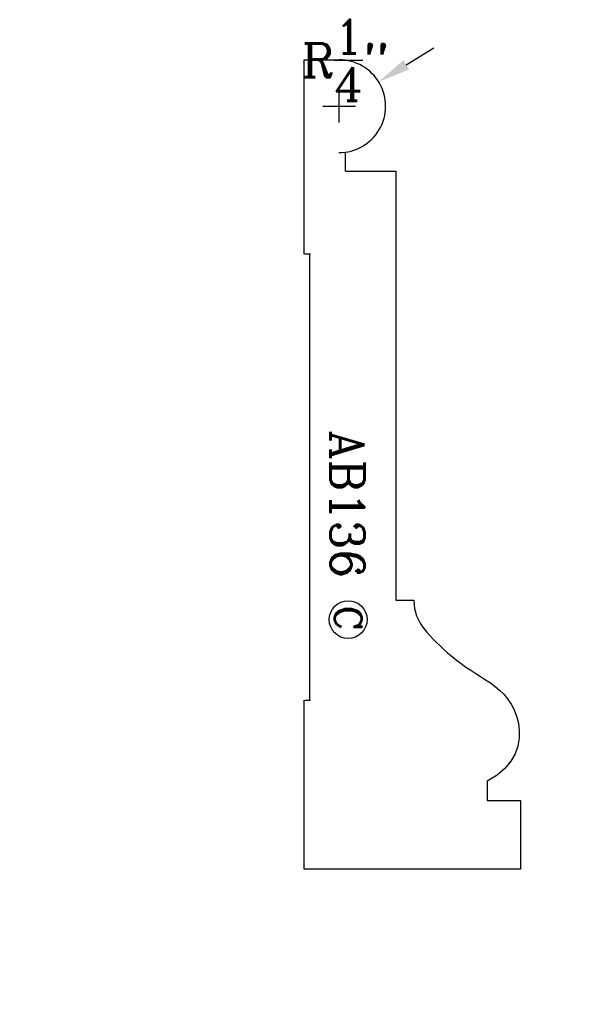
# Model space of a CAD drawing. Extents: x -1.51 to 1.63, y -0.75 to 4.71.
import ezdxf
from ezdxf.enums import TextEntityAlignment as Align

# ---------------------------------------------------------------- set-up
doc = ezdxf.new("R2010")
doc.units = 0
doc.header["$MEASUREMENT"] = 0
doc.layers.get('0').update_dxf_attribs({"linetype": 'CONTINUOUS'})
for name, color, linetype in [('DIMEN', 1, 'CONTINUOUS'), ('PROF', 7, 'CONTINUOUS'), ('TEXT', 3, 'CONTINUOUS')]:
    doc.layers.add(name, color=color, linetype=linetype)
doc.layers.get('0').off()
doc.styles.add('ROMANC', font='ROMANC', dxfattribs={"height": 0.1875})
doc.dimstyles.get("Standard").update_dxf_attribs({"dimtxt": 0.18, "dimasz": 0.18, "dimexe": 0.18, "dimexo": 0.0625, "dimgap": 0.09, "dimtad": 0, "dimtih": 1, "dimtoh": 1, "dimdec": 4, "dimzin": 0, "dimdsep": 46, "dimtxsty": 'Standard', "dimcen": 0.09, "dimadec": 0, "dimazin": 0, "dimtfac": 1, "dimtdec": 4, "dimtofl": 0, "dimtmove": 0, "dimatfit": 3, "dimfxl": 1, "dimtolj": 1, "dimtzin": 0, "dimarcsym": 0})

# ---------------------------------------------------------------- blocks, each defined once
blk = doc.blocks.new('*D0')
at = {"color": 0, "linetype": 'ByBlock'}
for p, q in [((-0.0246, 4.4857), (-1.3022, 4.4857)), ((-1.1222, 4.3057), (-1.1222, 2.4229)), ((-1.1222, 0.18), (-1.1222, 2.0629)), ((-0.0246, 0), (-1.3022, 0))]:
    blk.add_line(p, q, dxfattribs=at)
for points in [[(-1.1522, 4.3057), (-1.0922, 4.3057), (-1.1222, 4.4857)], [(-1.1522, 0.18), (-1.0922, 0.18), (-1.1222, 0)]]:
    blk.add_solid(points, dxfattribs=at)
at = {"color": 0, "linetype": 'ByBlock', "style": 'ROMANC'}
blk.add_text('4 1/2"', height=0.1875, dxfattribs=at).set_placement((-1.1222, 2.2429), align=Align.MIDDLE_CENTER)
blk = doc.blocks.new('CIRCLEC')
at = {"layer": 'TEXT', "linetype": 'Continuous'}
blk.add_circle((0.1278, 0.0053), 0.1295, dxfattribs=at)
at = {"layer": 'TEXT', "linetype": 'Continuous', "style": 'ROMANC'}
blk.add_text('C', height=0.1875, dxfattribs=at).set_placement((0.1167, -0.0878), align=Align.CENTER)
blk = doc.blocks.new('CC')
at = {"layer": 'TEXT', "linetype": 'Continuous', "xscale": 0.81, "yscale": 0.81, "zscale": 0.81}
blk.add_blockref('CIRCLEC', (0, -0.0078), dxfattribs=at)
blk = doc.blocks.new('*D3')
at = {"color": 0, "linetype": 'ByBlock'}
for p, q in [((0.0664, 0.0887), (0.0664, -0.7483)), ((1.2672, 0.0887), (1.2672, -0.7483)), ((-0.1136, -0.5683), (-0.2936, -0.5683)), ((1.4472, -0.5683), (1.6272, -0.5683))]:
    blk.add_line(p, q, dxfattribs=at)
for points in [[(-0.1136, -0.5383), (-0.1136, -0.5983), (0.0664, -0.5683)], [(1.4472, -0.5383), (1.4472, -0.5983), (1.2672, -0.5683)]]:
    blk.add_solid(points, dxfattribs=at)
at = {"color": 0, "linetype": 'ByBlock', "insert": (0.6668, -0.5683), "char_height": 0.1875, "attachment_point": 5, "style": 'ROMANC'}
blk.add_mtext('\\A1;1{\\H1.000000x;\\S3/16;}"', dxfattribs=at)
blk = doc.blocks.new('*D4')
at = {"layer": 'DIMEN', "color": 0, "lineweight": -2}
for p, q in [((0.6298, 4.4584), (0.783, 4.553)), ((0.258, 4.1387), (0.258, 4.3187)), ((0.168, 4.2287), (0.348, 4.2287))]:
    blk.add_line(p, q, dxfattribs=at)
at = {"layer": 'DIMEN', "color": 0}
blk.add_solid([(0.6141, 4.4839), (0.6456, 4.4329), (0.4767, 4.3638)], dxfattribs=at)
at = {"layer": 'DIMEN', "color": 0, "insert": (0.2933, 4.4833), "char_height": 0.1875, "attachment_point": 5, "style": 'ROMANC'}
blk.add_mtext('\\A1;R{\\H1.000000x;\\S1/4;}"', dxfattribs=at)

msp = doc.modelspace()

# ---------------------------------------------------------------- linework, layer by layer
at = {"layer": 'PROF', "linetype": 'Continuous'}
for p, q in [((0.064329, 4.485725), (0.261421, 4.485725)), ((0.064329, 3.409057), (0.064329, 4.485725)), ((0.293305, 3.868549), (0.572388, 3.868549)), ((0.572388, 3.868549), (0.572388, 1.490969)), ((0.099562, 3.409057), (0.068046, 3.409057)), ((0.095845, 0.936289), (0.095845, 3.409057)), ((0.064329, 0), (0.064329, 0.936289)), ((0.068046, 0.936289), (0.099562, 0.936289))]:
    msp.add_line(p, q, dxfattribs=at)
at = {"layer": 'PROF'}
for p, q in [((0.293305, 3.868549), (0.293305, 3.971597)), ((0.572388, 1.490969), (0.672386, 1.490969)), ((0.572388, 1.490969), (0.672386, 1.490969)), ((0.572388, 1.490969), (0.672386, 1.490969)), ((1.078667, 0.487907), (1.078667, 0.381509)), ((1.078667, 0.487907), (1.078667, 0.381509)), ((1.078667, 0.487907), (1.078667, 0.381509)), ((1.078667, 0.381509), (1.262934, 0.381509)), ((1.078667, 0.381509), (1.262934, 0.381509)), ((1.078667, 0.381509), (1.262934, 0.381509)), ((1.262934, 0.381509), (1.262934, 0)), ((1.262934, 0.381509), (1.262934, 0)), ((1.262934, 0.381509), (1.262934, 0)), ((1.262934, 0), (0.064329, 0))]:
    msp.add_line(p, q, dxfattribs=at)
msp.add_lwpolyline([(0.672386, 1.490969), (0.673317, 1.467446), (0.676084, 1.445433), (0.68065, 1.424696), (0.686977, 1.405003), (0.695024, 1.38612), (0.704756, 1.367814), (0.716132, 1.34985), (0.729115, 1.331997), (0.743667, 1.314019), (0.759749, 1.295684), (0.777314, 1.27682), (0.796276, 1.257499), (0.816542, 1.237856), (0.838017, 1.218024), (0.860607, 1.198138), (0.884218, 1.178331), (0.908755, 1.158739), (0.934125, 1.139495), (0.960232, 1.120733), (0.986984, 1.102587), (1.014243, 1.085091), (1.041706, 1.067876), (1.069026, 1.050472), (1.095859, 1.03241), (1.121857, 1.01322), (1.146675, 0.992433), (1.169968, 0.969578), (1.191388, 0.944187), (1.210591, 0.91579), (1.227231, 0.883917), (1.240863, 0.848315), (1.250652, 0.809602), (1.255666, 0.768611), (1.254971, 0.726175), (1.247634, 0.683128), (1.232723, 0.640304), (1.209304, 0.598536), (1.176443, 0.558659), (1.133209, 0.521504), (1.078667, 0.487907)], dxfattribs=at)
msp.add_arc((0.257977, 4.228669), 0.257079, 269.589216, 90.159529, dxfattribs=at)

# ---------------------------------------------------------------- block references
at = {"layer": 'TEXT', "rotation": 270}
msp.add_blockref('CC', (0.311113, 1.48717), dxfattribs=at)

# ---------------------------------------------------------------- texts
at = {"layer": 'TEXT', "style": 'ROMANC'}
msp.add_text('AB136', height=0.1875, rotation=270, dxfattribs=at).set_placement((0.210656, 2.431716))

# ---------------------------------------------------------------- dimensions: what is measured, and where the dimension line sits
at = {"layer": 'DIMEN'}
dim = msp.add_radius_dim(center=(0.257977, 4.228669), mpoint=(0.476689, 4.363779), dimstyle='Standard', override={"dimdec": 5, "dimlunit": 4, "dimtxsty": 'ROMANC', "dimtdec": 5, "dimtmove": 2}, dxfattribs=at)
dim.commit()
dim.dimension.update_dxf_attribs({"geometry": '*D4', "text_midpoint": (0.293305, 4.483309), "dimtype": 164})
dim = msp.add_linear_dim(base=(-1.160082, 4.485725), p1=(0, 0), p2=(0, 4.485725), angle=90, dimstyle='Standard', dxfattribs=at)
dim.commit()
dim.dimension.update_dxf_attribs({"geometry": '*D0', "text_midpoint": (-1.160082, 2.242862), "insert": (-0.037864, 0)})
dim = msp.add_linear_dim(base=(0.066409, -0.568323), p1=(1.267213, 0.151239), p2=(0.066409, 0.151239), dimstyle='Standard', override={"dimdec": 5, "dimlunit": 4, "dimtxsty": 'ROMANC', "dimtdec": 5, "dimtmove": 2}, dxfattribs=at)
dim.commit()
dim.dimension.update_dxf_attribs({"geometry": '*D3', "text_midpoint": (0.666811, -0.568323)})

doc.saveas('drawing.dxf')
